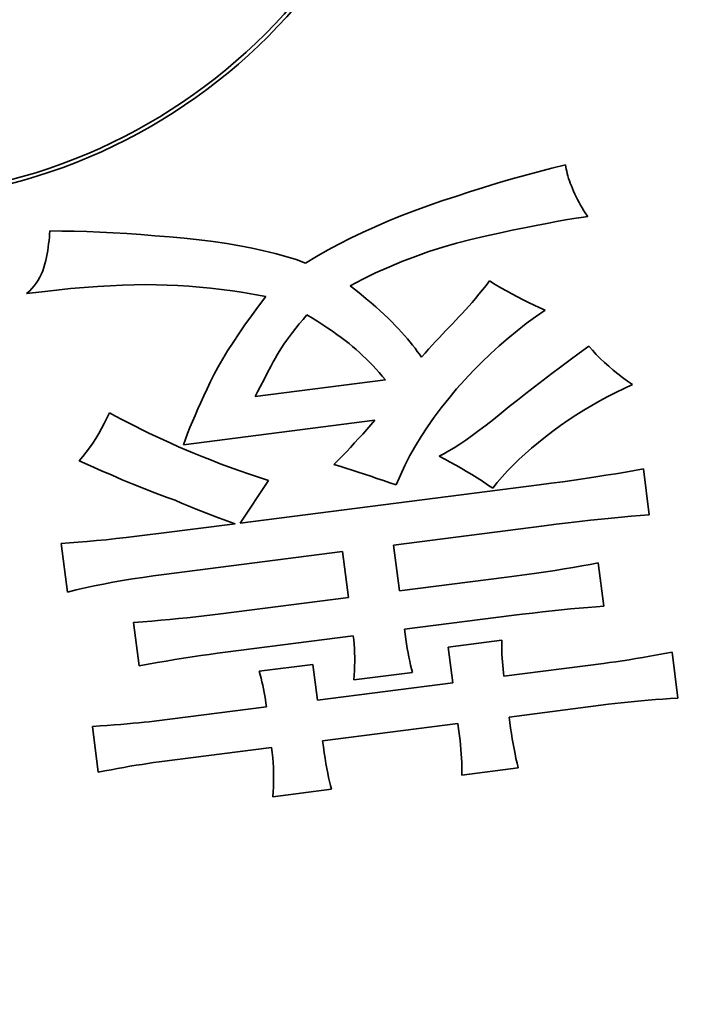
# Model space of a CAD drawing. Header units: millimetres. Extents: x -594 to 594, y -420 to 420.
# Tile 44 of 64: x -95 to -86, y 166 to 179. Entities that reach past the tile are written whole.
import ezdxf

# ---------------------------------------------------------------- set-up
doc = ezdxf.new("R2010")
doc.units = ezdxf.units.MM
doc.layers.get('0').update_dxf_attribs({"lineweight": 35})
doc.layers.add('几何体', color=7, linetype='Continuous', lineweight=35)
doc.layers.add('尺寸线层', color=3, linetype='Continuous', lineweight=18)
doc.styles.add('标准', font='txt', dxfattribs={"width": 0.667})
doc.dimstyles.new('GB_尺寸', dxfattribs={"dimtxt": 3.5, "dimasz": 4, "dimexe": 2, "dimexo": 0, "dimtad": 1, "dimdsep": 46, "dimtxsty": '标准', "dimblk": '_CAXARROW', "dimcen": 0, "dimdle": 6, "dimazin": 2, "dimtfac": 0.707107, "dimtdec": 3, "dimtmove": 2, "dimatfit": 3, "dimfxl": 0, "dimfrac": 2, "dimtolj": 1, "dimtzin": 0, "dimarcsym": 0})

# ---------------------------------------------------------------- blocks, each defined once
blk = doc.blocks.new('*X21')
at = {"layer": '尺寸线层', "linetype": 'Continuous'}
for points in [[(-25.535, 241.3), (-27.497, 237.779), (-26.57, 237.404)], [(-55.504, 167.126), (-54.469, 171.022), (-53.542, 170.647)]]:
    blk.add_hatch(color=0, dxfattribs=at).paths.add_polyline_path(points, flags=0)
at = {"layer": '尺寸线层', "color": 0, "linetype": 'Continuous'}
for p, q in [((-67.367, 258.202), (-23.681, 240.551)), ((-55.504, 167.126), (-25.535, 241.3)), ((-97.336, 184.027), (-53.649, 166.376))]:
    blk.add_line(p, q, dxfattribs=at)
at = {"layer": '尺寸线层', "color": 0, "insert": (-39.782, 212.328), "char_height": 3.5, "width": 9.30267, "attachment_point": 5, "rotation": 68, "line_spacing_factor": 1.15057, "style": '标准'}
blk.add_mtext('\\T1.1;160', dxfattribs=at)
blk = doc.blocks.new('_CAXARROW')
blk.add_hatch(color=0).paths.add_polyline_path([(0, 0), (-1, 0.125), (-1, -0.125)], flags=0)

msp = doc.modelspace()

# ---------------------------------------------------------------- linework, layer by layer
at = {"layer": '几何体'}
for p, q in [((-88.507, 176.779), (-88.322, 176.829)), ((-88.322, 176.829), (-88.139, 176.876)), ((-88.139, 176.876), (-87.955, 176.922)), ((-87.955, 176.922), (-87.951, 176.894)), ((-87.951, 176.894), (-87.946, 176.865)), ((-87.946, 176.865), (-87.939, 176.835)), ((-87.939, 176.835), (-87.932, 176.805)), ((-88.876, 176.673), (-88.691, 176.727)), ((-88.691, 176.727), (-88.507, 176.779)), ((-87.932, 176.805), (-87.923, 176.773)), ((-87.923, 176.773), (-87.913, 176.74)), ((-87.913, 176.74), (-87.902, 176.707)), ((-87.902, 176.707), (-87.89, 176.673)), ((-89.248, 176.558), (-89.062, 176.616)), ((-89.062, 176.616), (-88.876, 176.673)), ((-87.89, 176.673), (-87.876, 176.638)), ((-87.876, 176.638), (-87.862, 176.602)), ((-87.862, 176.602), (-87.846, 176.565)), ((-87.846, 176.565), (-87.829, 176.528)), ((-89.808, 176.37), (-89.621, 176.435)), ((-89.621, 176.435), (-89.434, 176.497)), ((-89.434, 176.497), (-89.248, 176.558)), ((-87.829, 176.528), (-87.811, 176.491)), ((-87.811, 176.491), (-87.793, 176.454)), ((-87.793, 176.454), (-87.773, 176.416)), ((-90.173, 176.233), (-89.993, 176.303)), ((-89.993, 176.303), (-89.808, 176.37)), ((-87.773, 176.416), (-87.751, 176.379)), ((-87.751, 176.379), (-87.729, 176.341)), ((-87.729, 176.341), (-87.706, 176.303)), ((-87.706, 176.303), (-87.682, 176.264)), ((-90.521, 176.088), (-90.35, 176.162)), ((-90.35, 176.162), (-90.173, 176.233)), ((-87.954, 176.18), (-88.076, 176.158)), ((-87.844, 176.198), (-87.954, 176.18)), ((-87.744, 176.214), (-87.844, 176.198)), ((-87.656, 176.226), (-87.744, 176.214)), ((-87.682, 176.264), (-87.656, 176.226)), ((-94.906, 175.989), (-94.904, 176.032)), ((-94.904, 176.032), (-94.741, 176.03)), ((-94.741, 176.03), (-94.574, 176.027)), ((-90.688, 176.012), (-90.521, 176.088)), ((-88.673, 176.04), (-88.85, 176.002)), ((-88.507, 176.074), (-88.673, 176.04)), ((-88.352, 176.105), (-88.507, 176.074)), ((-88.208, 176.133), (-88.352, 176.105)), ((-88.076, 176.158), (-88.208, 176.133)), ((-94.919, 175.859), (-94.914, 175.903)), ((-94.914, 175.903), (-94.909, 175.946)), ((-94.909, 175.946), (-94.906, 175.989)), ((-94.574, 176.027), (-94.403, 176.022)), ((-94.403, 176.022), (-94.228, 176.015)), ((-94.228, 176.015), (-94.049, 176.006)), ((-94.049, 176.006), (-93.865, 175.995)), ((-93.865, 175.995), (-93.678, 175.982)), ((-93.678, 175.982), (-93.486, 175.967)), ((-93.486, 175.967), (-93.291, 175.95)), ((-93.291, 175.95), (-93.091, 175.932)), ((-93.091, 175.932), (-92.893, 175.911)), ((-92.893, 175.911), (-92.703, 175.887)), ((-91.009, 175.854), (-90.851, 175.934)), ((-90.851, 175.934), (-90.688, 176.012)), ((-89.231, 175.917), (-89.422, 175.867)), ((-89.039, 175.961), (-89.231, 175.917)), ((-88.85, 176.002), (-89.039, 175.961)), ((-94.94, 175.725), (-94.932, 175.77)), ((-94.932, 175.77), (-94.925, 175.815)), ((-94.925, 175.815), (-94.919, 175.859)), ((-92.703, 175.887), (-92.52, 175.861)), ((-92.52, 175.861), (-92.345, 175.831)), ((-92.345, 175.831), (-92.178, 175.8)), ((-92.178, 175.8), (-92.018, 175.765)), ((-92.018, 175.765), (-91.867, 175.728)), ((-91.312, 175.686), (-91.163, 175.771)), ((-91.163, 175.771), (-91.009, 175.854)), ((-89.61, 175.812), (-89.795, 175.753)), ((-89.422, 175.867), (-89.61, 175.812)), ((-94.97, 175.586), (-94.959, 175.633)), ((-94.959, 175.633), (-94.949, 175.679)), ((-94.949, 175.679), (-94.94, 175.725)), ((-91.867, 175.728), (-91.722, 175.687)), ((-91.722, 175.687), (-91.586, 175.645)), ((-91.586, 175.645), (-91.457, 175.599)), ((-91.457, 175.599), (-91.312, 175.686)), ((-89.978, 175.688), (-90.159, 175.619)), ((-89.795, 175.753), (-89.978, 175.688)), ((-94.998, 175.495), (-94.982, 175.54)), ((-94.982, 175.54), (-94.97, 175.586)), ((-90.337, 175.544), (-90.513, 175.465)), ((-90.159, 175.619), (-90.337, 175.544)), ((-95.086, 175.33), (-95.06, 175.369)), ((-95.06, 175.369), (-95.037, 175.41)), ((-95.037, 175.41), (-95.016, 175.452)), ((-95.016, 175.452), (-94.998, 175.495)), ((-90.687, 175.38), (-90.858, 175.291)), ((-90.513, 175.465), (-90.687, 175.38)), ((-95.179, 175.221), (-95.146, 175.256)), ((-95.146, 175.256), (-95.114, 175.292)), ((-95.114, 175.292), (-95.086, 175.33)), ((-94.815, 175.235), (-95.012, 175.212)), ((-94.625, 175.254), (-94.815, 175.235)), ((-94.44, 175.27), (-94.625, 175.254)), ((-94.262, 175.283), (-94.44, 175.27)), ((-94.09, 175.294), (-94.262, 175.283)), ((-93.925, 175.302), (-94.09, 175.294)), ((-93.765, 175.306), (-93.925, 175.302)), ((-93.612, 175.308), (-93.765, 175.306)), ((-93.465, 175.307), (-93.612, 175.308)), ((-93.321, 175.303), (-93.465, 175.307)), ((-93.177, 175.296), (-93.321, 175.303)), ((-93.031, 175.287), (-93.177, 175.296)), ((-92.885, 175.275), (-93.031, 175.287)), ((-92.738, 175.26), (-92.885, 175.275)), ((-92.591, 175.243), (-92.738, 175.26)), ((-92.442, 175.223), (-92.591, 175.243)), ((-90.858, 175.291), (-90.782, 175.232)), ((-89.121, 175.179), (-89.074, 175.237)), ((-89.074, 175.237), (-89.026, 175.296)), ((-89.026, 175.296), (-88.979, 175.357)), ((-88.979, 175.357), (-88.903, 175.312)), ((-88.903, 175.312), (-88.827, 175.267)), ((-88.827, 175.267), (-88.752, 175.225)), ((-95.216, 175.188), (-95.179, 175.221)), ((-95.012, 175.212), (-95.216, 175.188)), ((-92.293, 175.2), (-92.442, 175.223)), ((-92.144, 175.174), (-92.293, 175.2)), ((-91.994, 175.146), (-92.144, 175.174)), ((-92.093, 175.016), (-91.994, 175.146)), ((-90.782, 175.232), (-90.71, 175.174)), ((-90.71, 175.174), (-90.64, 175.117)), ((-90.64, 175.117), (-90.574, 175.062)), ((-89.213, 175.069), (-89.167, 175.123)), ((-89.167, 175.123), (-89.121, 175.179)), ((-88.752, 175.225), (-88.677, 175.183)), ((-88.677, 175.183), (-88.602, 175.143)), ((-88.602, 175.143), (-88.527, 175.105)), ((-88.527, 175.105), (-88.452, 175.067)), ((-92.187, 174.889), (-92.093, 175.016)), ((-90.574, 175.062), (-90.512, 175.008)), ((-90.512, 175.008), (-90.452, 174.955)), ((-89.303, 174.967), (-89.258, 175.017)), ((-89.258, 175.017), (-89.213, 175.069)), ((-88.452, 175.067), (-88.377, 175.031)), ((-88.377, 175.031), (-88.303, 174.997)), ((-88.303, 174.997), (-88.229, 174.964)), ((-92.275, 174.766), (-92.187, 174.889)), ((-91.491, 174.84), (-91.542, 174.78)), ((-91.438, 174.902), (-91.491, 174.84)), ((-91.363, 174.856), (-91.438, 174.902)), ((-91.292, 174.811), (-91.363, 174.856)), ((-90.452, 174.955), (-90.396, 174.904)), ((-90.396, 174.904), (-90.344, 174.854)), ((-90.344, 174.854), (-90.294, 174.805)), ((-89.435, 174.827), (-89.392, 174.872)), ((-89.392, 174.872), (-89.348, 174.918)), ((-89.348, 174.918), (-89.303, 174.967)), ((-88.357, 174.875), (-88.483, 174.783)), ((-88.229, 174.964), (-88.357, 174.875)), ((-92.358, 174.646), (-92.275, 174.766)), ((-91.589, 174.721), (-91.634, 174.665)), ((-91.542, 174.78), (-91.589, 174.721)), ((-91.223, 174.767), (-91.292, 174.811)), ((-91.158, 174.723), (-91.223, 174.767)), ((-91.095, 174.68), (-91.158, 174.723)), ((-90.294, 174.805), (-90.248, 174.757)), ((-90.248, 174.757), (-90.204, 174.711)), ((-90.204, 174.711), (-90.163, 174.666)), ((-89.568, 174.69), (-89.523, 174.736)), ((-89.523, 174.736), (-89.479, 174.782)), ((-89.479, 174.782), (-89.435, 174.827)), ((-88.483, 174.783), (-88.607, 174.687)), ((-92.435, 174.53), (-92.358, 174.646)), ((-91.676, 174.61), (-91.715, 174.556)), ((-91.634, 174.665), (-91.676, 174.61)), ((-91.035, 174.637), (-91.095, 174.68)), ((-90.978, 174.595), (-91.035, 174.637)), ((-90.923, 174.554), (-90.978, 174.595)), ((-90.163, 174.666), (-90.123, 174.621)), ((-90.123, 174.621), (-90.085, 174.577)), ((-90.085, 174.577), (-90.049, 174.534)), ((-89.705, 174.542), (-89.659, 174.593)), ((-89.659, 174.593), (-89.613, 174.642)), ((-89.613, 174.642), (-89.568, 174.69)), ((-88.729, 174.586), (-88.849, 174.482)), ((-88.607, 174.687), (-88.729, 174.586)), ((-92.507, 174.417), (-92.435, 174.53)), ((-91.783, 174.455), (-91.813, 174.407)), ((-91.75, 174.505), (-91.783, 174.455)), ((-91.715, 174.556), (-91.75, 174.505)), ((-90.872, 174.514), (-90.923, 174.554)), ((-90.824, 174.474), (-90.872, 174.514)), ((-90.777, 174.434), (-90.824, 174.474)), ((-90.049, 174.534), (-90.015, 174.492)), ((-90.015, 174.492), (-89.982, 174.45)), ((-89.982, 174.45), (-89.952, 174.409)), ((-89.848, 174.385), (-89.799, 174.439)), ((-89.799, 174.439), (-89.752, 174.491)), ((-89.752, 174.491), (-89.705, 174.542)), ((-88.849, 174.482), (-88.967, 174.374)), ((-87.769, 174.386), (-87.642, 174.479)), ((-87.642, 174.479), (-87.592, 174.423)), ((-92.634, 174.202), (-92.573, 174.308)), ((-92.573, 174.308), (-92.507, 174.417)), ((-91.867, 174.315), (-91.893, 174.266)), ((-91.841, 174.361), (-91.867, 174.315)), ((-91.813, 174.407), (-91.841, 174.361)), ((-90.731, 174.393), (-90.777, 174.434)), ((-90.685, 174.351), (-90.731, 174.393)), ((-90.64, 174.307), (-90.685, 174.351)), ((-90.595, 174.263), (-90.64, 174.307)), ((-89.952, 174.409), (-89.923, 174.37)), ((-89.923, 174.37), (-89.896, 174.33)), ((-89.896, 174.33), (-89.848, 174.385)), ((-88.967, 174.374), (-89.084, 174.262)), ((-87.894, 174.294), (-87.769, 174.386)), ((-87.592, 174.423), (-87.54, 174.368)), ((-87.54, 174.368), (-87.486, 174.314)), ((-87.486, 174.314), (-87.43, 174.26)), ((-92.689, 174.1), (-92.634, 174.202)), ((-91.921, 174.215), (-91.949, 174.163)), ((-91.893, 174.266), (-91.921, 174.215)), ((-90.552, 174.217), (-90.595, 174.263)), ((-90.508, 174.17), (-90.552, 174.217)), ((-89.084, 174.262), (-89.198, 174.146)), ((-88.138, 174.111), (-88.017, 174.202)), ((-88.017, 174.202), (-87.894, 174.294)), ((-87.43, 174.26), (-87.372, 174.208)), ((-87.372, 174.208), (-87.312, 174.157)), ((-92.739, 174.001), (-92.689, 174.1)), ((-92.008, 174.05), (-92.039, 173.991)), ((-91.979, 174.107), (-92.008, 174.05)), ((-91.949, 174.163), (-91.979, 174.107)), ((-90.465, 174.123), (-90.508, 174.17)), ((-90.423, 174.074), (-90.465, 174.123)), ((-90.381, 174.024), (-90.423, 174.074)), ((-89.198, 174.146), (-89.311, 174.026)), ((-88.257, 174.02), (-88.138, 174.111)), ((-87.312, 174.157), (-87.25, 174.106)), ((-87.25, 174.106), (-87.185, 174.057)), ((-87.185, 174.057), (-87.119, 174.008)), ((-92.785, 173.906), (-92.739, 174.001)), ((-92.136, 173.799), (-90.381, 174.024)), ((-92.071, 173.929), (-92.103, 173.865)), ((-92.039, 173.991), (-92.071, 173.929)), ((-89.311, 174.026), (-89.422, 173.902)), ((-88.488, 173.841), (-88.374, 173.93)), ((-88.374, 173.93), (-88.257, 174.02)), ((-87.164, 173.91), (-87.275, 173.857)), ((-87.051, 173.961), (-87.164, 173.91)), ((-87.119, 174.008), (-87.051, 173.961)), ((-92.87, 173.721), (-92.828, 173.812)), ((-92.828, 173.812), (-92.785, 173.906)), ((-92.103, 173.865), (-92.136, 173.799)), ((-89.529, 173.775), (-89.63, 173.649)), ((-89.422, 173.902), (-89.529, 173.775)), ((-88.601, 173.752), (-88.488, 173.841)), ((-87.384, 173.8), (-87.493, 173.742)), ((-87.275, 173.857), (-87.384, 173.8)), ((-92.91, 173.633), (-92.87, 173.721)), ((-89.63, 173.649), (-89.725, 173.521)), ((-88.821, 173.577), (-88.712, 173.664)), ((-88.712, 173.664), (-88.601, 173.752)), ((-87.601, 173.68), (-87.708, 173.616)), ((-87.493, 173.742), (-87.601, 173.68)), ((-94.169, 173.438), (-94.134, 173.509)), ((-94.134, 173.509), (-94.101, 173.582)), ((-94.101, 173.582), (-94.017, 173.537)), ((-94.017, 173.537), (-93.931, 173.491)), ((-92.982, 173.462), (-92.947, 173.546)), ((-92.947, 173.546), (-92.91, 173.633)), ((-89.725, 173.521), (-89.815, 173.393)), ((-88.926, 173.492), (-88.821, 173.577)), ((-87.814, 173.55), (-87.919, 173.48)), ((-87.708, 173.616), (-87.814, 173.55)), ((-94.206, 173.368), (-94.169, 173.438)), ((-93.931, 173.491), (-93.843, 173.446)), ((-93.843, 173.446), (-93.753, 173.4)), ((-93.753, 173.4), (-93.661, 173.354)), ((-90.522, 173.481), (-93.102, 173.151)), ((-93.046, 173.302), (-93.015, 173.381)), ((-93.015, 173.381), (-92.982, 173.462)), ((-90.631, 173.357), (-90.576, 173.418)), ((-90.576, 173.418), (-90.522, 173.481)), ((-89.815, 173.393), (-89.899, 173.264)), ((-89.122, 173.341), (-89.026, 173.414)), ((-89.026, 173.414), (-88.926, 173.492)), ((-88.022, 173.408), (-88.125, 173.334)), ((-87.919, 173.48), (-88.022, 173.408)), ((-94.284, 173.235), (-94.244, 173.301)), ((-94.244, 173.301), (-94.206, 173.368)), ((-93.661, 173.354), (-93.567, 173.309)), ((-93.567, 173.309), (-93.47, 173.263)), ((-93.47, 173.263), (-93.372, 173.217)), ((-93.075, 173.225), (-93.046, 173.302)), ((-90.742, 173.235), (-90.687, 173.295)), ((-90.687, 173.295), (-90.631, 173.357)), ((-89.899, 173.264), (-89.978, 173.134)), ((-89.299, 173.214), (-89.213, 173.275)), ((-89.213, 173.275), (-89.122, 173.341)), ((-88.225, 173.257), (-88.321, 173.181)), ((-88.125, 173.334), (-88.225, 173.257)), ((-94.368, 173.11), (-94.325, 173.171)), ((-94.325, 173.171), (-94.284, 173.235)), ((-93.372, 173.217), (-93.271, 173.171)), ((-93.271, 173.171), (-93.168, 173.125)), ((-93.168, 173.125), (-93.063, 173.079)), ((-93.102, 173.151), (-93.075, 173.225)), ((-90.908, 173.057), (-90.852, 173.116)), ((-90.852, 173.116), (-90.797, 173.175)), ((-90.797, 173.175), (-90.742, 173.235)), ((-89.978, 173.134), (-90.051, 173.004)), ((-89.456, 173.11), (-89.38, 173.159)), ((-89.38, 173.159), (-89.299, 173.214)), ((-88.321, 173.181), (-88.413, 173.105)), ((-94.508, 172.936), (-94.46, 172.992)), ((-94.46, 172.992), (-94.413, 173.05)), ((-94.413, 173.05), (-94.368, 173.11)), ((-93.063, 173.079), (-92.954, 173.033)), ((-92.954, 173.033), (-92.841, 172.987)), ((-92.841, 172.987), (-92.725, 172.941)), ((-91.019, 172.942), (-90.963, 172.999)), ((-90.963, 172.999), (-90.908, 173.057)), ((-90.051, 173.004), (-90.118, 172.873)), ((-89.655, 172.998), (-89.594, 173.029)), ((-89.581, 172.958), (-89.655, 172.998)), ((-89.594, 173.029), (-89.527, 173.067)), ((-89.527, 173.067), (-89.456, 173.11)), ((-88.5, 173.028), (-88.583, 172.951)), ((-88.413, 173.105), (-88.5, 173.028)), ((-94.354, 172.866), (-94.508, 172.936)), ((-94.206, 172.801), (-94.354, 172.866)), ((-92.725, 172.941), (-92.606, 172.895)), ((-92.606, 172.895), (-92.483, 172.849)), ((-92.483, 172.849), (-92.356, 172.804)), ((-91.075, 172.886), (-91.019, 172.942)), ((-90.994, 172.861), (-91.075, 172.886)), ((-90.913, 172.835), (-90.994, 172.861)), ((-90.118, 172.873), (-90.179, 172.741)), ((-89.507, 172.917), (-89.581, 172.958)), ((-89.433, 172.876), (-89.507, 172.917)), ((-89.36, 172.834), (-89.433, 172.876)), ((-88.662, 172.875), (-88.737, 172.798)), ((-88.583, 172.951), (-88.662, 172.875)), ((-94.064, 172.739), (-94.206, 172.801)), ((-93.927, 172.68), (-94.064, 172.739)), ((-92.356, 172.804), (-92.226, 172.759)), ((-92.226, 172.759), (-92.093, 172.713)), ((-92.093, 172.713), (-91.956, 172.668)), ((-90.831, 172.809), (-90.913, 172.835)), ((-90.748, 172.782), (-90.831, 172.809)), ((-90.665, 172.755), (-90.748, 172.782)), ((-90.58, 172.727), (-90.665, 172.755)), ((-90.495, 172.698), (-90.58, 172.727)), ((-90.179, 172.741), (-90.235, 172.609)), ((-89.288, 172.791), (-89.36, 172.834)), ((-89.216, 172.748), (-89.288, 172.791)), ((-89.145, 172.703), (-89.216, 172.748)), ((-88.807, 172.72), (-88.874, 172.643)), ((-88.737, 172.798), (-88.807, 172.72)), ((-87.691, 172.695), (-87.548, 172.717)), ((-87.548, 172.717), (-87.41, 172.739)), ((-87.41, 172.739), (-87.276, 172.76)), ((-87.276, 172.76), (-87.148, 172.782)), ((-87.148, 172.782), (-87.025, 172.804)), ((-87.025, 172.804), (-86.906, 172.825)), ((-86.906, 172.825), (-86.827, 172.206)), ((-93.795, 172.625), (-93.927, 172.68)), ((-93.668, 172.573), (-93.795, 172.625)), ((-91.956, 172.668), (-92.337, 172.095)), ((-92.337, 172.095), (-88.312, 172.61)), ((-90.409, 172.669), (-90.495, 172.698)), ((-90.322, 172.639), (-90.409, 172.669)), ((-90.235, 172.609), (-90.322, 172.639)), ((-89.075, 172.658), (-89.145, 172.703)), ((-89.005, 172.612), (-89.075, 172.658)), ((-88.936, 172.565), (-89.005, 172.612)), ((-88.874, 172.643), (-88.936, 172.565)), ((-88.312, 172.61), (-88.149, 172.632)), ((-88.149, 172.632), (-87.992, 172.653)), ((-87.992, 172.653), (-87.839, 172.674)), ((-87.839, 172.674), (-87.691, 172.695)), ((-93.547, 172.525), (-93.668, 172.573)), ((-93.431, 172.48), (-93.547, 172.525)), ((-93.321, 172.439), (-93.431, 172.48)), ((-93.216, 172.402), (-93.321, 172.439)), ((-93.128, 172.365), (-93.216, 172.402)), ((-93.041, 172.329), (-93.128, 172.365)), ((-92.956, 172.294), (-93.041, 172.329)), ((-92.873, 172.261), (-92.956, 172.294)), ((-92.791, 172.229), (-92.873, 172.261)), ((-92.711, 172.198), (-92.791, 172.229)), ((-92.632, 172.168), (-92.711, 172.198)), ((-87.072, 172.187), (-87.202, 172.176)), ((-86.947, 172.197), (-87.072, 172.187)), ((-86.827, 172.206), (-86.947, 172.197)), ((-93.438, 171.954), (-92.406, 172.086)), ((-92.555, 172.139), (-92.632, 172.168)), ((-92.48, 172.112), (-92.555, 172.139)), ((-92.406, 172.086), (-92.48, 172.112)), ((-88.242, 172.06), (-90.271, 171.8)), ((-88.079, 172.08), (-88.242, 172.06)), ((-87.921, 172.1), (-88.079, 172.08)), ((-87.767, 172.117), (-87.921, 172.1)), ((-87.619, 172.134), (-87.767, 172.117)), ((-87.475, 172.149), (-87.619, 172.134)), ((-87.336, 172.163), (-87.475, 172.149)), ((-87.202, 172.176), (-87.336, 172.163)), ((-93.874, 171.901), (-93.732, 171.917)), ((-93.732, 171.917), (-93.587, 171.935)), ((-93.587, 171.935), (-93.438, 171.954)), ((-94.749, 171.821), (-94.636, 171.828)), ((-94.666, 171.167), (-94.749, 171.821)), ((-94.636, 171.828), (-94.519, 171.837)), ((-94.519, 171.837), (-94.398, 171.848)), ((-94.398, 171.848), (-94.273, 171.859)), ((-94.273, 171.859), (-94.144, 171.872)), ((-94.144, 171.872), (-94.011, 171.886)), ((-94.011, 171.886), (-93.874, 171.901)), ((-90.271, 171.8), (-90.192, 171.181)), ((-90.959, 171.712), (-93.367, 171.403)), ((-90.88, 171.093), (-90.959, 171.712)), ((-87.737, 171.518), (-87.624, 171.538)), ((-87.624, 171.538), (-87.513, 171.559)), ((-87.513, 171.559), (-87.438, 170.974)), ((-93.367, 171.403), (-93.51, 171.384)), ((-88.611, 171.384), (-88.478, 171.402)), ((-88.478, 171.402), (-88.347, 171.42)), ((-88.347, 171.42), (-88.219, 171.439)), ((-88.219, 171.439), (-88.095, 171.458)), ((-88.095, 171.458), (-87.973, 171.478)), ((-87.973, 171.478), (-87.853, 171.497)), ((-87.853, 171.497), (-87.737, 171.518)), ((-94.182, 171.274), (-94.307, 171.249)), ((-94.053, 171.298), (-94.182, 171.274)), ((-93.922, 171.321), (-94.053, 171.298)), ((-93.788, 171.343), (-93.922, 171.321)), ((-93.65, 171.364), (-93.788, 171.343)), ((-93.51, 171.384), (-93.65, 171.364)), ((-90.192, 171.181), (-88.747, 171.366)), ((-88.747, 171.366), (-88.611, 171.384)), ((-94.549, 171.195), (-94.666, 171.167)), ((-94.429, 171.222), (-94.549, 171.195)), ((-94.307, 171.249), (-94.429, 171.222)), ((-92.6, 170.872), (-90.88, 171.093)), ((-92.823, 170.845), (-92.711, 170.858)), ((-92.711, 170.858), (-92.6, 170.872)), ((-88.539, 170.868), (-88.681, 170.85)), ((-88.4, 170.884), (-88.539, 170.868)), ((-88.266, 170.9), (-88.4, 170.884)), ((-88.135, 170.914), (-88.266, 170.9)), ((-88.009, 170.927), (-88.135, 170.914)), ((-87.887, 170.939), (-88.009, 170.927)), ((-87.769, 170.949), (-87.887, 170.939)), ((-87.654, 170.959), (-87.769, 170.949)), ((-87.544, 170.967), (-87.654, 170.959)), ((-87.438, 170.974), (-87.544, 170.967)), ((-93.774, 170.757), (-93.65, 170.766)), ((-93.699, 170.172), (-93.774, 170.757)), ((-93.65, 170.766), (-93.528, 170.776)), ((-93.528, 170.776), (-93.406, 170.786)), ((-93.406, 170.786), (-93.287, 170.797)), ((-93.287, 170.797), (-93.169, 170.808)), ((-93.169, 170.808), (-93.052, 170.82)), ((-93.052, 170.82), (-92.937, 170.832)), ((-92.937, 170.832), (-92.823, 170.845)), ((-88.681, 170.85), (-90.126, 170.665)), ((-90.126, 170.665), (-90.117, 170.597)), ((-90.117, 170.597), (-90.107, 170.531)), ((-90.814, 170.577), (-92.534, 170.356)), ((-90.807, 170.521), (-90.814, 170.577)), ((-90.802, 170.465), (-90.807, 170.521)), ((-90.798, 170.408), (-90.802, 170.465)), ((-90.107, 170.531), (-90.097, 170.468)), ((-90.097, 170.468), (-90.087, 170.407)), ((-89.536, 170.426), (-88.813, 170.518)), ((-88.813, 170.518), (-88.814, 170.469)), ((-88.814, 170.469), (-88.813, 170.42)), ((-92.757, 170.326), (-92.87, 170.31)), ((-92.645, 170.342), (-92.757, 170.326)), ((-92.534, 170.356), (-92.645, 170.342)), ((-90.796, 170.349), (-90.798, 170.408)), ((-90.795, 170.291), (-90.796, 170.349)), ((-90.087, 170.407), (-90.076, 170.348)), ((-90.076, 170.348), (-90.065, 170.291)), ((-89.474, 169.944), (-89.536, 170.426)), ((-88.813, 170.42), (-88.812, 170.371)), ((-88.812, 170.371), (-88.811, 170.323)), ((-86.721, 170.319), (-86.621, 170.338)), ((-86.621, 170.338), (-86.52, 170.357)), ((-86.52, 170.357), (-86.441, 169.738)), ((-93.577, 170.194), (-93.699, 170.172)), ((-93.456, 170.216), (-93.577, 170.194)), ((-93.336, 170.236), (-93.456, 170.216)), ((-93.218, 170.256), (-93.336, 170.236)), ((-93.1, 170.275), (-93.218, 170.256)), ((-92.985, 170.293), (-93.1, 170.275)), ((-92.87, 170.31), (-92.985, 170.293)), ((-90.796, 170.17), (-90.795, 170.231)), ((-90.795, 170.231), (-90.795, 170.291)), ((-90.065, 170.291), (-90.054, 170.236)), ((-90.054, 170.236), (-90.042, 170.183)), ((-88.811, 170.323), (-88.808, 170.274)), ((-88.808, 170.274), (-88.805, 170.225)), ((-88.805, 170.225), (-88.801, 170.177)), ((-88.786, 170.032), (-87.444, 170.204)), ((-87.444, 170.204), (-87.361, 170.215)), ((-87.361, 170.215), (-87.275, 170.227)), ((-87.275, 170.227), (-87.188, 170.24)), ((-87.188, 170.24), (-87.098, 170.254)), ((-87.098, 170.254), (-87.007, 170.269)), ((-87.007, 170.269), (-86.913, 170.285)), ((-86.913, 170.285), (-86.818, 170.301)), ((-86.818, 170.301), (-86.721, 170.319)), ((-92.081, 170.099), (-91.359, 170.192)), ((-92.069, 170.052), (-92.081, 170.099)), ((-91.359, 170.192), (-91.297, 169.71)), ((-90.016, 170.084), (-90.808, 169.983)), ((-90.803, 170.046), (-90.799, 170.109)), ((-90.799, 170.109), (-90.796, 170.17)), ((-90.042, 170.183), (-90.029, 170.133)), ((-90.029, 170.133), (-90.016, 170.084)), ((-88.801, 170.177), (-88.797, 170.129)), ((-88.797, 170.129), (-88.792, 170.08)), ((-88.792, 170.08), (-88.786, 170.032)), ((-92.057, 170.005), (-92.069, 170.052)), ((-92.045, 169.957), (-92.057, 170.005)), ((-92.035, 169.91), (-92.045, 169.957)), ((-91.297, 169.71), (-89.474, 169.944)), ((-90.808, 169.983), (-90.803, 170.046)), ((-92.025, 169.862), (-92.035, 169.91)), ((-92.015, 169.814), (-92.025, 169.862)), ((-92.007, 169.766), (-92.015, 169.814)), ((-91.999, 169.718), (-92.007, 169.766)), ((-91.992, 169.67), (-91.999, 169.718)), ((-91.985, 169.622), (-91.992, 169.67)), ((-87.29, 169.664), (-87.374, 169.654)), ((-87.204, 169.674), (-87.29, 169.664)), ((-87.116, 169.683), (-87.204, 169.674)), ((-87.026, 169.692), (-87.116, 169.683)), ((-86.934, 169.701), (-87.026, 169.692)), ((-86.84, 169.709), (-86.934, 169.701)), ((-86.743, 169.717), (-86.84, 169.709)), ((-86.644, 169.725), (-86.743, 169.717)), ((-86.544, 169.732), (-86.644, 169.725)), ((-86.441, 169.738), (-86.544, 169.732)), ((-93.499, 169.428), (-91.985, 169.622)), ((-87.374, 169.654), (-88.716, 169.482)), ((-93.861, 169.391), (-93.78, 169.398)), ((-93.78, 169.398), (-93.704, 169.405)), ((-93.704, 169.405), (-93.631, 169.413)), ((-93.631, 169.413), (-93.563, 169.42)), ((-93.563, 169.42), (-93.499, 169.428)), ((-88.716, 169.482), (-88.706, 169.407)), ((-88.706, 169.407), (-88.695, 169.333)), ((-94.329, 169.357), (-94.227, 169.363)), ((-94.25, 168.738), (-94.329, 169.357)), ((-94.227, 169.363), (-94.129, 169.37)), ((-94.129, 169.37), (-94.036, 169.377)), ((-94.036, 169.377), (-93.946, 169.384)), ((-93.946, 169.384), (-93.861, 169.391)), ((-89.404, 169.394), (-91.227, 169.16)), ((-89.39, 169.29), (-89.404, 169.394)), ((-89.383, 169.229), (-89.39, 169.29)), ((-88.695, 169.333), (-88.684, 169.261)), ((-91.227, 169.16), (-91.216, 169.079)), ((-89.376, 169.168), (-89.383, 169.229)), ((-89.37, 169.107), (-89.376, 169.168)), ((-88.684, 169.261), (-88.673, 169.191)), ((-88.673, 169.191), (-88.661, 169.122)), ((-91.915, 169.072), (-93.428, 168.878)), ((-91.907, 169.003), (-91.915, 169.072)), ((-91.9, 168.935), (-91.907, 169.003)), ((-91.216, 169.079), (-91.205, 169.002)), ((-91.205, 169.002), (-91.194, 168.928)), ((-89.365, 169.047), (-89.37, 169.107)), ((-89.36, 168.988), (-89.365, 169.047)), ((-88.661, 169.122), (-88.648, 169.054)), ((-88.648, 169.054), (-88.635, 168.988)), ((-93.505, 168.868), (-93.582, 168.857)), ((-93.428, 168.878), (-93.505, 168.868)), ((-91.895, 168.868), (-91.9, 168.935)), ((-91.891, 168.801), (-91.895, 168.868)), ((-91.194, 168.928), (-91.182, 168.858)), ((-89.357, 168.93), (-89.36, 168.988)), ((-89.354, 168.872), (-89.357, 168.93)), ((-89.352, 168.814), (-89.354, 168.872)), ((-88.635, 168.988), (-88.622, 168.923)), ((-88.622, 168.923), (-88.608, 168.86)), ((-94.162, 168.756), (-94.25, 168.738)), ((-94.075, 168.773), (-94.162, 168.756)), ((-93.99, 168.789), (-94.075, 168.773)), ((-93.906, 168.804), (-93.99, 168.789)), ((-93.823, 168.819), (-93.906, 168.804)), ((-93.741, 168.832), (-93.823, 168.819)), ((-93.661, 168.845), (-93.741, 168.832)), ((-93.582, 168.857), (-93.661, 168.845)), ((-91.889, 168.734), (-91.891, 168.801)), ((-91.888, 168.668), (-91.889, 168.734)), ((-91.182, 168.858), (-91.171, 168.791)), ((-91.171, 168.791), (-91.159, 168.728)), ((-89.35, 168.757), (-89.352, 168.814)), ((-88.593, 168.798), (-89.35, 168.701)), ((-89.35, 168.701), (-89.35, 168.757)), ((-88.608, 168.86), (-88.593, 168.798)), ((-91.891, 168.538), (-91.889, 168.603)), ((-91.889, 168.603), (-91.888, 168.668)), ((-91.159, 168.728), (-91.147, 168.668)), ((-91.147, 168.668), (-91.134, 168.612)), ((-91.134, 168.612), (-91.122, 168.56)), ((-91.109, 168.511), (-91.9, 168.409)), ((-91.9, 168.409), (-91.895, 168.473)), ((-91.895, 168.473), (-91.891, 168.538)), ((-91.122, 168.56), (-91.109, 168.511))]:
    msp.add_line(p, q, dxfattribs=at)
for radius in [42.5, 37.674, 34, 27.75, 24.546, 7.6, 7.55]:
    msp.add_circle((-97.336, 184.027), radius, dxfattribs=at)
for points, knots in [([(-104.057, 219.557), (-102.533, 219.787), (-99.464, 220.251), (-94.749, 220.191), (-90.414, 219.603), (-86.522, 218.595), (-83.115, 217.339), (-79.862, 215.753), (-76.48, 213.664), (-73.096, 210.993), (-69.852, 207.675), (-67.053, 203.969), (-64.722, 199.882), (-62.914, 195.445), (-61.801, 191.157), (-61.252, 187.165), (-61.12, 183.556), (-61.344, 179.988), (-61.969, 176.142), (-63.113, 172.052), (-64.92, 167.779), (-67.096, 164.056), (-69.481, 160.876), (-71.93, 158.212), (-74.642, 155.798), (-77.897, 153.438), (-81.718, 151.307), (-86.085, 149.529), (-89.112, 148.84), (-90.615, 148.498)], [0, 0, 0, 0, 4.619408, 9.304242, 14.092014, 17.718279, 21.350635, 24.97083, 28.560979, 33.262833, 37.872879, 42.449748, 47.164339, 51.95466, 56.78779, 60.418113, 64.030247, 67.606544, 71.130397, 75.707028, 80.317074, 85.019164, 88.609313, 92.229509, 95.861864, 99.48813, 104.27567, 108.960617, 113.580146, 113.580146, 113.580146, 113.580146]), ([(-90.615, 148.498), (-91.704, 148.321), (-93.881, 147.968), (-97.244, 147.819), (-100.685, 147.965), (-104.2, 148.465), (-107.72, 149.326), (-111.189, 150.558), (-114.548, 152.154), (-117.743, 154.098), (-120.719, 156.361), (-123.433, 158.906), (-125.846, 161.685), (-127.934, 164.647), (-129.682, 167.737), (-131.08, 170.886), (-132.152, 174.074), (-132.915, 177.296), (-133.382, 180.575), (-133.548, 183.934), (-133.397, 187.376), (-132.899, 190.891), (-132.037, 194.411), (-130.805, 197.88), (-129.209, 201.239), (-127.265, 204.434), (-125.002, 207.41), (-122.457, 210.124), (-119.678, 212.537), (-116.716, 214.625), (-113.626, 216.374), (-110.477, 217.767), (-107.292, 218.856), (-105.135, 219.323), (-104.057, 219.557)], [0, 0, 0, 0, 3.308065, 6.616262, 10.079039, 13.629714, 17.253981, 20.935475, 24.656132, 28.396685, 32.137238, 35.857895, 39.539389, 43.163656, 46.714331, 50.177108, 53.485106, 56.793371, 60.101369, 63.409633, 66.87241, 70.423085, 74.047352, 77.728846, 81.449503, 85.190056, 88.930609, 92.651266, 96.33276, 99.957027, 103.507702, 106.970479, 110.278544, 113.586742, 113.586742, 113.586742, 113.586742]), ([(-101.624, 217.503), (-100.6, 217.607), (-98.551, 217.815), (-95.397, 217.768), (-92.199, 217.439), (-88.952, 216.775), (-85.733, 215.781), (-82.57, 214.441), (-79.528, 212.767), (-76.66, 210.779), (-74.013, 208.504), (-71.626, 205.983), (-69.532, 203.259), (-67.758, 200.395), (-66.299, 197.42), (-65.17, 194.409), (-64.345, 191.367), (-63.813, 188.322), (-63.56, 185.241), (-63.592, 182.088), (-63.925, 178.89), (-64.588, 175.643), (-65.582, 172.424), (-66.922, 169.261), (-68.596, 166.219), (-70.584, 163.351), (-72.859, 160.704), (-75.38, 158.317), (-78.104, 156.223), (-80.968, 154.45), (-83.943, 152.989), (-86.954, 151.865), (-89.995, 151.023), (-92.03, 150.708), (-93.047, 150.551)], [0, 0, 0, 0, 3.087614, 6.175361, 9.448289, 12.721479, 16.104229, 19.540391, 23.013107, 26.504393, 29.995679, 33.468396, 36.904558, 40.287307, 43.560236, 46.833426, 49.920974, 53.008787, 56.096335, 59.184148, 62.457077, 65.730267, 69.113017, 72.549179, 76.021895, 79.513181, 83.004467, 86.477183, 89.913346, 93.296095, 96.569024, 99.842214, 102.929829, 106.017576, 106.017576, 106.017576, 106.017576]), ([(-93.047, 150.551), (-94.072, 150.447), (-96.121, 150.239), (-99.275, 150.287), (-102.473, 150.615), (-105.72, 151.279), (-108.939, 152.273), (-112.102, 153.613), (-115.144, 155.287), (-118.012, 157.276), (-120.659, 159.55), (-123.046, 162.071), (-125.14, 164.795), (-126.913, 167.659), (-128.373, 170.634), (-129.502, 173.645), (-130.327, 176.688), (-130.859, 179.733), (-131.112, 182.813), (-131.08, 185.966), (-130.747, 189.164), (-130.084, 192.411), (-129.09, 195.63), (-127.75, 198.793), (-126.076, 201.835), (-124.087, 204.703), (-121.813, 207.35), (-119.292, 209.737), (-116.568, 211.831), (-113.704, 213.604), (-110.729, 215.065), (-107.718, 216.189), (-104.677, 217.031), (-102.642, 217.346), (-101.624, 217.503)], [0, 0, 0, 0, 3.087614, 6.175361, 9.448289, 12.721479, 16.104229, 19.540391, 23.013107, 26.504393, 29.995679, 33.468396, 36.904558, 40.287307, 43.560236, 46.833426, 49.920974, 53.008787, 56.096335, 59.184148, 62.457077, 65.730267, 69.113017, 72.549179, 76.021895, 79.513181, 83.004467, 86.477183, 89.913346, 93.296095, 96.569024, 99.842214, 102.929829, 106.017576, 106.017576, 106.017576, 106.017576]), ([(-94.323, 160.507), (-93.371, 160.663), (-91.438, 160.981), (-88.6, 161.918), (-86.047, 163.114), (-83.818, 164.496), (-81.904, 165.97), (-80.137, 167.642), (-78.541, 169.501), (-77.144, 171.514), (-75.972, 173.645), (-75.028, 175.869), (-74.254, 178.374), (-73.734, 181.146), (-73.563, 184.127), (-73.758, 187.047), (-74.306, 189.923), (-75.223, 192.764), (-76.424, 195.316), (-77.805, 197.545), (-79.279, 199.459), (-80.951, 201.226), (-82.81, 202.822), (-84.823, 204.219), (-86.954, 205.391), (-89.178, 206.335), (-91.683, 207.11), (-94.455, 207.624), (-97.438, 207.816), (-99.389, 207.636), (-100.349, 207.547)], [0, 0, 0, 0, 2.890975, 5.871604, 8.936105, 11.331624, 13.727407, 16.173898, 18.620659, 21.06715, 23.513911, 25.90943, 28.305213, 31.369481, 34.350166, 37.241318, 40.132234, 43.112922, 46.177423, 48.572942, 50.968725, 53.415217, 55.861977, 58.308469, 60.75523, 63.150749, 65.546532, 68.610799, 71.591544, 74.482637, 74.482637, 74.482637, 74.482637]), ([(-100.349, 207.547), (-101.301, 207.391), (-103.234, 207.073), (-106.072, 206.136), (-108.625, 204.94), (-110.854, 203.558), (-112.768, 202.084), (-114.535, 200.412), (-116.131, 198.553), (-117.528, 196.54), (-118.7, 194.409), (-119.644, 192.185), (-120.418, 189.68), (-120.938, 186.908), (-121.109, 183.927), (-120.914, 181.007), (-120.366, 178.131), (-119.449, 175.29), (-118.248, 172.738), (-116.867, 170.509), (-115.393, 168.595), (-113.721, 166.828), (-111.862, 165.232), (-109.849, 163.835), (-107.718, 162.663), (-105.494, 161.719), (-102.989, 160.944), (-100.217, 160.43), (-97.234, 160.238), (-95.283, 160.418), (-94.323, 160.507)], [0, 0, 0, 0, 2.890975, 5.871604, 8.936105, 11.331624, 13.727407, 16.173898, 18.620659, 21.06715, 23.513911, 25.90943, 28.305213, 31.369481, 34.350166, 37.241318, 40.132234, 43.112922, 46.177423, 48.572942, 50.968725, 53.415217, 55.861977, 58.308469, 60.75523, 63.150749, 65.546532, 68.610799, 71.591544, 74.482637, 74.482637, 74.482637, 74.482637])]:
    msp.add_open_spline(points, degree=3, knots=knots, dxfattribs=at)

# ---------------------------------------------------------------- dimensions: what is measured, and where the dimension line sits
at = {"layer": '尺寸线层'}
dim = msp.add_linear_dim(base=(-25.535, 241.3), p1=(-97.336, 184.027), p2=(-67.367, 258.202), angle=68, text='160', dimstyle='GB_尺寸', override={"dimscale": 1, "dimsah": 1, "dimtfac": 1, "dimtfill": 1, "dimtzin": 0}, dxfattribs=at)
dim.commit()
dim.dimension.update_dxf_attribs({"geometry": '*X21', "text_midpoint": (-39.782, 212.328), "dimtype": 160})

doc.saveas('drawing.dxf')
